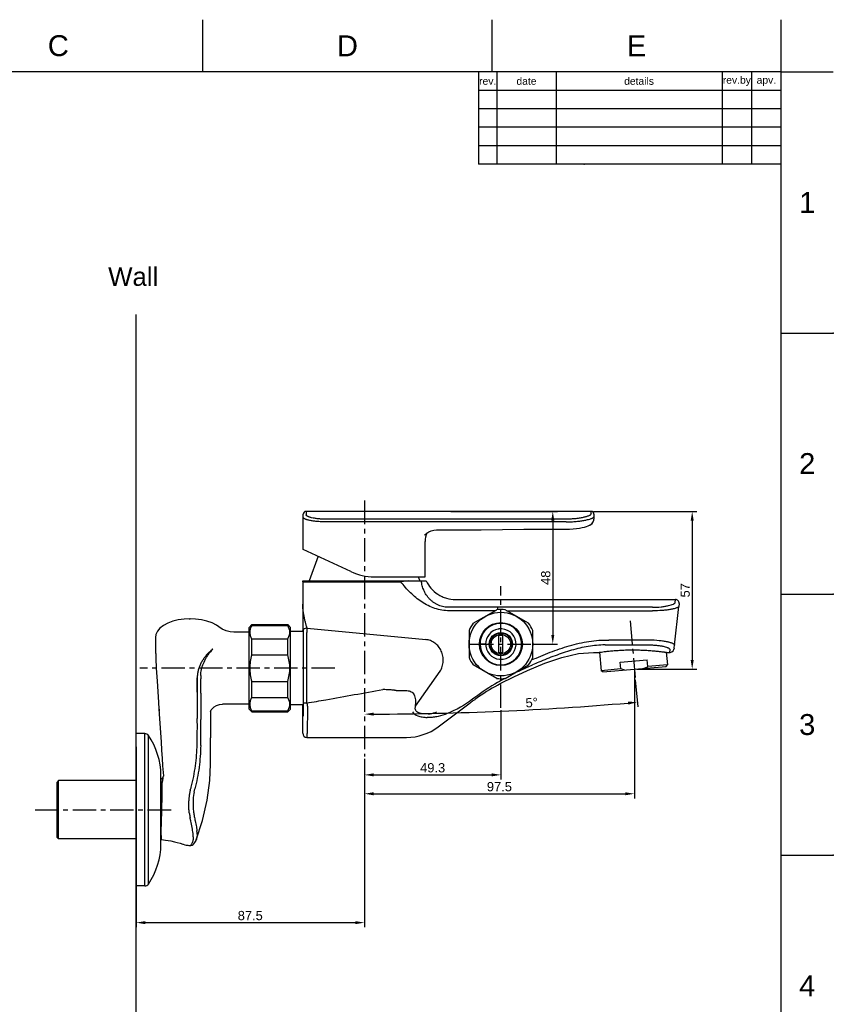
# Model space of a CAD drawing. Header units: millimetres. Extents: x 789 to 1209, y 393 to 987.
# Tile 29 of 29: x 989 to 1209, y 720 to 987. Entities that reach past the tile are written whole.
import ezdxf

# ---------------------------------------------------------------- set-up
doc = ezdxf.new("R2010")
doc.units = ezdxf.units.MM
doc.header["$LTSCALE"] = 0.1
doc.linetypes.add('CENTERX2', pattern=[101.6, 63.5, -12.7, 12.7, -12.7])
for name, color, linetype in [('02___PRT_ALL_AXES', 7, 'Continuous'), ('CENTER', 1, 'CENTERX2'), ('DIM', 3, 'Continuous'), ('FORM', 7, 'Continuous'), ('TEXT', 2, 'Continuous')]:
    doc.layers.add(name, color=color, linetype=linetype)
doc.styles.get("Standard").update_dxf_attribs({"font": 'arial_0.ttf'})
doc.dimstyles.new('ISO-25', dxfattribs={"dimtxt": 2.5, "dimasz": 2.5, "dimexe": 1.25, "dimexo": 0.625, "dimtad": 1, "dimtxsty": 'Standard', "dimcen": 2.5, "dimadec": 0, "dimazin": 0, "dimtfac": 1, "dimtmove": 0, "dimatfit": 3, "dimfxl": 1, "dimarcsym": 0})

# ---------------------------------------------------------------- blocks, each defined once
blk = doc.blocks.new('*D5')
at = {"layer": 'Defpoints', "color": 0, "transparency": 16777216}
for p in [(1020.22, 790.29), (1082.1, 786.97), (1082.1, 742.01)]:
    blk.add_point(p, dxfattribs=at)
at = {"layer": 'DIM', "color": 0, "lineweight": -2, "transparency": 16777216}
for p, q in [((1020.22, 789.66), (1020.22, 740.76)), ((1082.1, 786.34), (1082.1, 740.76)), ((1022.72, 742.01), (1079.6, 742.01))]:
    blk.add_line(p, q, dxfattribs=at)
at = {"layer": 'DIM', "color": 0, "transparency": 16777216}
for points in [[(1022.72, 742.42), (1022.72, 741.59), (1020.22, 742.01)], [(1079.6, 742.42), (1079.6, 741.59), (1082.1, 742.01)]]:
    blk.add_solid(points, dxfattribs=at)
at = {"layer": 'DIM', "color": 0, "transparency": 16777216, "insert": (1051.16, 743.91), "char_height": 2.5, "attachment_point": 5}
blk.add_mtext('87.5', dxfattribs=at)
blk = doc.blocks.new('*D6')
at = {"layer": 'Defpoints', "color": 0, "transparency": 16777216}
for p in [(1155.25, 810.65), (1082.1, 786.97), (1155.25, 776.91)]:
    blk.add_point(p, dxfattribs=at)
at = {"layer": 'DIM', "color": 0, "lineweight": -2, "transparency": 16777216}
for p, q in [((1155.25, 810.03), (1155.25, 775.66)), ((1082.1, 786.34), (1082.1, 775.66)), ((1084.6, 776.91), (1152.75, 776.91))]:
    blk.add_line(p, q, dxfattribs=at)
at = {"layer": 'DIM', "color": 0, "transparency": 16777216}
for points in [[(1084.6, 777.32), (1084.6, 776.49), (1082.1, 776.91)], [(1152.75, 777.32), (1152.75, 776.49), (1155.25, 776.91)]]:
    blk.add_solid(points, dxfattribs=at)
at = {"layer": 'DIM', "color": 0, "transparency": 16777216, "insert": (1118.67, 778.81), "char_height": 2.5, "attachment_point": 5}
blk.add_mtext('97.5', dxfattribs=at)
blk = doc.blocks.new('*D7')
at = {"layer": 'Defpoints', "color": 0, "transparency": 16777216}
for p in [(1119.07, 800.15), (1082.1, 786.97), (1119.07, 782.02)]:
    blk.add_point(p, dxfattribs=at)
at = {"layer": 'DIM', "color": 0, "lineweight": -2, "transparency": 16777216}
for p, q in [((1119.07, 799.53), (1119.07, 780.77)), ((1082.1, 786.34), (1082.1, 780.77)), ((1084.6, 782.02), (1116.57, 782.02))]:
    blk.add_line(p, q, dxfattribs=at)
at = {"layer": 'DIM', "color": 0, "transparency": 16777216}
for points in [[(1084.6, 782.44), (1084.6, 781.61), (1082.1, 782.02)], [(1116.57, 782.44), (1116.57, 781.61), (1119.07, 782.02)]]:
    blk.add_solid(points, dxfattribs=at)
at = {"layer": 'DIM', "color": 0, "transparency": 16777216, "insert": (1100.58, 783.93), "char_height": 2.5, "attachment_point": 5}
blk.add_mtext('49.3', dxfattribs=at)
blk = doc.blocks.new('*D8')
at = {"layer": 'Defpoints', "color": 0, "transparency": 16777216}
for p in [(1082.1, 856.28), (1154.1, 823.73), (1155.44, 808.41), (1106.77, 798.82), (1082.1, 786.97)]:
    blk.add_point(p, dxfattribs=at)
at = {"layer": 'DIM', "color": 0, "lineweight": -2, "transparency": 16777216}
blk.add_line((1155.5, 807.79), (1156.14, 800.45), dxfattribs=at)
blk.add_arc((1082.1, 1646.76), 848.29, 270.16886, 274.83114, dxfattribs=at)
at = {"layer": 'DIM', "color": 0, "transparency": 16777216}
for points in [[(1153.5, 801.89), (1153.58, 801.06), (1156.03, 801.69)], [(1084.6, 798.05), (1084.6, 798.89), (1082.1, 798.47)]]:
    blk.add_solid(points, dxfattribs=at)
at = {"layer": 'DIM', "color": 0, "transparency": 16777216, "insert": (1127.42, 801.58), "char_height": 2.5, "attachment_point": 5, "rotation": 3.0699}
blk.add_mtext('5°', dxfattribs=at)
blk = doc.blocks.new('*D9')
at = {"layer": 'Defpoints', "color": 0, "transparency": 16777216}
for p in [(1104.9, 853.36), (1127.24, 817.44), (1133.13, 817.44)]:
    blk.add_point(p, dxfattribs=at)
at = {"layer": 'DIM', "color": 0, "lineweight": -2, "transparency": 16777216}
for p, q in [((1105.52, 853.36), (1134.38, 853.36)), ((1133.13, 850.86), (1133.13, 819.94)), ((1127.86, 817.44), (1134.38, 817.44))]:
    blk.add_line(p, q, dxfattribs=at)
at = {"layer": 'DIM', "color": 0, "transparency": 16777216}
for points in [[(1132.72, 850.86), (1133.55, 850.86), (1133.13, 853.36)], [(1132.72, 819.94), (1133.55, 819.94), (1133.13, 817.44)]]:
    blk.add_solid(points, dxfattribs=at)
at = {"layer": 'DIM', "color": 0, "transparency": 16777216, "insert": (1131.23, 835.4), "char_height": 2.5, "attachment_point": 5, "rotation": 90}
blk.add_mtext('48', dxfattribs=at)
blk = doc.blocks.new('*D10')
at = {"layer": 'Defpoints', "color": 0, "transparency": 16777216}
for p in [(1143.52, 853.36), (1155.25, 810.65), (1170.91, 810.65)]:
    blk.add_point(p, dxfattribs=at)
at = {"layer": 'DIM', "color": 0, "lineweight": -2, "transparency": 16777216}
for p, q in [((1144.15, 853.36), (1172.16, 853.36)), ((1170.91, 850.86), (1170.91, 813.15)), ((1155.87, 810.65), (1172.16, 810.65))]:
    blk.add_line(p, q, dxfattribs=at)
at = {"layer": 'DIM', "color": 0, "transparency": 16777216}
for points in [[(1170.49, 850.86), (1171.32, 850.86), (1170.91, 853.36)], [(1170.49, 813.15), (1171.32, 813.15), (1170.91, 810.65)]]:
    blk.add_solid(points, dxfattribs=at)
at = {"layer": 'DIM', "color": 0, "transparency": 16777216, "insert": (1169.01, 832.01), "char_height": 2.5, "attachment_point": 5, "rotation": 90}
blk.add_mtext('57', dxfattribs=at)
blk = doc.blocks.new('*D14')
at = {"layer": 'Defpoints', "color": 0, "transparency": 16777216}
for p in [(940.97, 754.88), (923.11, 487.63), (1008.92, 487.63)]:
    blk.add_point(p, dxfattribs=at)
at = {"layer": 'DIM', "color": 0, "lineweight": -2, "transparency": 16777216}
for p, q in [((940.34, 754.88), (921.86, 754.88)), ((923.11, 752.38), (923.11, 490.13)), ((1008.29, 487.63), (921.86, 487.63))]:
    blk.add_line(p, q, dxfattribs=at)
at = {"layer": 'DIM', "color": 0, "transparency": 16777216}
for points in [[(922.69, 752.38), (923.53, 752.38), (923.11, 754.88)], [(922.69, 490.13), (923.53, 490.13), (923.11, 487.63)]]:
    blk.add_solid(points, dxfattribs=at)
at = {"layer": 'DIM', "color": 0, "transparency": 16777216, "insert": (921.21, 621.26), "char_height": 2.5, "attachment_point": 5, "rotation": 90}
blk.add_mtext('1200', dxfattribs=at)

msp = doc.modelspace()

# ---------------------------------------------------------------- linework, layer by layer
for p, q in [((1038.321, 972.384), (1038.321, 986.526)), ((1116.665, 972.384), (1116.665, 986.526)), ((1195.008, 972.384), (1195.008, 986.526)), ((1195.008, 972.384), (803.291, 972.384)), ((1195.008, 406.728), (1195.008, 972.384)), ((1195.008, 972.384), (1209.15, 972.384)), ((1020.221, 515.175), (1020.221, 906.651)), ((1195.008, 901.677), (1209.15, 901.677)), ((1066.271, 853.362), (1066.271, 852.438)), ((1143.521, 853.362), (1066.271, 853.362)), ((1143.521, 852.685), (1143.521, 853.362)), ((1065.521, 843.089), (1065.521, 852.612)), ((1136.771, 851.264), (1071.521, 851.264)), ((1144.271, 852.612), (1144.271, 851.296)), ((1136.771, 850.539), (1071.521, 850.539)), ((1099.575, 847.836), (1100.205, 848.086)), ((1100.205, 848.086), (1100.899, 848.251)), ((1100.899, 848.251), (1101.646, 848.336)), ((1101.646, 848.336), (1102.255, 848.354)), ((1102.255, 848.354), (1113.732, 848.415)), ((1113.715, 848.414), (1125.325, 848.524)), ((1125.325, 848.524), (1136.771, 848.58)), ((1136.771, 848.58), (1137.681, 848.596)), ((1098.397, 846.905), (1098.402, 846.91)), ((1098.512, 845.214), (1098.521, 845.227)), ((1098.521, 835.662), (1098.521, 845.227)), ((1099.027, 847.507), (1099.575, 847.836)), ((1078.434, 837.067), (1065.521, 843.089)), ((1098.484, 845.176), (1098.512, 845.214)), ((1069.561, 841.205), (1067.096, 834.537)), ((1084.774, 835.662), (1098.521, 835.662)), ((1096.681, 835.662), (1097.096, 834.537)), ((1065.371, 834.312), (1065.394, 834.537)), ((1065.371, 834.312), (1065.371, 820.812)), ((1065.371, 834.312), (1091.921, 834.312)), ((1065.394, 834.537), (1098.845, 834.537)), ((1106.778, 829.512), (1166.387, 829.512)), ((1166.304, 828.714), (1166.387, 829.512)), ((1195.008, 830.97), (1209.15, 830.97)), ((1160.135, 827.406), (1105.085, 827.407)), ((1111.577, 823.071), (1117.941, 826.745)), ((1118.197, 827.407), (1118.197, 826.771)), ((1126.566, 823.071), (1120.202, 826.745)), ((1166.141, 817.187), (1167.246, 827.652)), ((1120.688, 826.465), (1160.135, 826.465)), ((1065.761, 821.528), (1065.596, 821.352)), ((1065.703, 821.496), (1065.596, 821.44)), ((1065.596, 800.42), (1065.596, 821.438)), ((1065.79, 821.553), (1065.703, 821.496)), ((1066.605, 821.796), (1098.699, 818.675)), ((1065.596, 820.812), (1062.071, 820.812)), ((1066.506, 801.465), (1066.506, 820.074)), ((1110.446, 821.113), (1110.446, 813.765)), ((1118.509, 814.882), (1118.509, 819.995)), ((1119.634, 814.882), (1119.634, 819.995)), ((1127.696, 813.765), (1127.696, 821.113)), ((1114.946, 817.439), (1113.446, 817.439)), ((1159.297, 818.524), (1148.326, 818.523)), ((1148.326, 817.218), (1159.297, 817.218)), ((1164.83, 815.995), (1164.742, 815.187)), ((1166.064, 816.392), (1166.141, 817.187)), ((1144.149, 815.185), (1145.627, 815.191)), ((1145.812, 815.219), (1146.248, 810.24)), ((1163.882, 815.215), (1164.18, 811.809)), ((1164.072, 815.187), (1164.742, 815.187)), ((1117.941, 808.132), (1111.577, 811.806)), ((1120.202, 808.132), (1126.566, 811.806)), ((1151.546, 810.703), (1146.248, 810.24)), ((1146.654, 809.899), (1163.839, 811.403)), ((1151.383, 812.571), (1158.718, 813.213)), ((1151.546, 810.703), (1151.383, 812.571)), ((1158.881, 811.345), (1158.718, 813.213)), ((1164.18, 811.809), (1158.881, 811.345)), ((1163.839, 811.403), (1164.18, 811.809)), ((1095.963, 800.635), (1102.597, 810.103)), ((1146.654, 809.899), (1146.248, 810.24)), ((1090.732, 804.842), (1093.615, 804.84)), ((1112.056, 802.985), (1111.391, 802.492)), ((1065.596, 801.012), (1062.071, 801.012)), ((1065.371, 793.291), (1065.371, 801.012)), ((1066.506, 801.465), (1065.596, 801.465)), ((1065.596, 797.961), (1065.596, 800.418)), ((1102.117, 795.043), (1110.79, 801.519)), ((1111.221, 802.355), (1111.391, 802.492)), ((1111.636, 802.141), (1111.486, 802.032)), ((1020.221, 751.965), (1020.221, 793.215)), ((1022.634, 793.215), (1020.221, 793.215)), ((1022.634, 751.965), (1022.634, 793.215)), ((1023.567, 752.461), (1023.567, 792.72)), ((1066.496, 792.166), (1093.456, 792.166)), ((999.221, 780.465), (998.846, 780.09)), ((998.846, 765.091), (998.846, 780.09)), ((999.221, 764.715), (999.221, 780.465)), ((1020.221, 780.465), (999.221, 780.465)), ((999.221, 764.715), (998.846, 765.09)), ((1020.221, 764.715), (999.221, 764.715)), ((1195.008, 760.263), (1209.15, 760.263)), ((1022.634, 751.965), (1020.221, 751.965))]:
    msp.add_line(p, q)
at = {"color": 7, "linetype": 'Continuous'}
for p, q in [((1031.657, 823.997), (1030.166, 823.636)), ((1031.659, 823.997), (1030.167, 823.636)), ((1033.212, 824.216), (1031.657, 823.997)), ((1034.617, 824.291), (1033.209, 824.216)), ((1034.615, 824.291), (1034.921, 824.291)), ((1030.167, 823.636), (1028.802, 823.138)), ((1043.575, 821.479), (1042.67, 822.092)), ((1050.821, 821.975), (1051.571, 822.725)), ((1050.821, 799.85), (1050.821, 821.975)), ((1051.571, 822.456), (1051.571, 822.725)), ((1051.571, 822.456), (1061.321, 822.456)), ((1061.321, 822.456), (1061.321, 822.725)), ((1062.071, 821.975), (1061.321, 822.725)), ((1062.071, 799.85), (1062.071, 821.975)), ((1025.603, 820.081), (1025.473, 819.236)), ((1025.473, 819.235), (1025.473, 819.224)), ((1025.473, 819.221), (1025.473, 819.224)), ((1025.473, 819.224), (1025.473, 819.083)), ((1025.473, 819.221), (1025.501, 816.329)), ((1026.004, 820.959), (1025.603, 820.08)), ((1050.821, 820.668), (1046.673, 820.668)), ((1051.571, 814.514), (1051.571, 818.854)), ((1051.571, 818.854), (1061.321, 818.854)), ((1061.321, 814.514), (1061.321, 818.854)), ((1025.501, 816.329), (1025.56, 813.498)), ((1025.56, 813.499), (1025.682, 810.915)), ((1051.571, 814.514), (1061.321, 814.514)), ((1036.789, 808.282), (1036.784, 804.379)), ((1037.743, 804.111), (1037.745, 807.996)), ((1051.571, 802.97), (1051.571, 807.31)), ((1051.571, 807.31), (1061.321, 807.31)), ((1061.321, 802.97), (1061.321, 807.31)), ((1051.571, 802.97), (1061.321, 802.97)), ((1026.323, 801.301), (1026.446, 799.385)), ((1050.821, 801.156), (1043.614, 801.156)), ((1026.5, 798.456), (1026.979, 790.968)), ((1036.811, 797.299), (1036.811, 797.326)), ((1040.391, 799.285), (1040.391, 799.22)), ((1040.391, 799.205), (1040.391, 799.21)), ((1040.391, 799.196), (1040.391, 799.205)), ((1040.394, 799.219), (1040.443, 799.352)), ((1050.821, 799.85), (1051.571, 799.1)), ((1051.571, 799.1), (1051.571, 799.368)), ((1051.571, 799.368), (1061.321, 799.368)), ((1062.071, 799.85), (1061.321, 799.1)), ((1061.321, 799.1), (1061.321, 799.368)), ((1037.774, 797.053), (1037.774, 797.031)), ((1022.634, 754.729), (1022.634, 793.215)), ((1023.567, 755.158), (1023.567, 792.72)), ((1027.259, 786.454), (1027.406, 784.561)), ((1027.377, 784.925), (1027.412, 784.481)), ((1027.412, 784.479), (1027.645, 781.807)), ((1040.164, 780.52), (1040.381, 784.911)), ((1040.381, 784.911), (1040.381, 784.931)), ((1026.969, 763.286), (1026.969, 781.911)), ((1026.969, 780.791), (1026.969, 781.911)), ((1026.969, 781.895), (1026.969, 781.81)), ((1027.474, 781.388), (1027.475, 781.389)), ((1027.674, 781.923), (1027.673, 781.914)), ((1026.971, 780.858), (1026.971, 764.715)), ((1039.458, 775.209), (1040.164, 780.521)), ((1038.21, 769.649), (1039.458, 775.21)), ((1036.536, 764.445), (1038.21, 769.649)), ((1026.969, 763.282), (1026.969, 763.443)), ((1026.969, 763.286), (1026.969, 763.37)), ((1026.969, 763.27), (1026.969, 763.359)), ((1026.971, 764.715), (1026.971, 764.525)), ((1027.084, 764.514), (1027.084, 764.514)), ((1027.084, 764.514), (1028.21, 764.356)), ((1030.602, 763.927), (1030.73, 763.905)), ((1030.602, 763.927), (1030.602, 763.927)), ((1030.602, 763.927), (1031.352, 763.755)), ((1031.352, 763.755), (1032.2, 763.513)), ((1032.2, 763.513), (1032.894, 763.277)), ((1032.894, 763.277), (1032.894, 763.277)), ((1034.552, 762.937), (1034.553, 762.937)), ((1034.552, 762.937), (1034.84, 762.918)), ((1034.84, 762.918), (1034.846, 762.918)), ((1034.846, 762.918), (1035.046, 762.923)), ((1034.846, 762.918), (1035.035, 762.922)), ((1034.846, 762.918), (1034.846, 762.918)), ((1035.046, 762.923), (1035.389, 763.009)), ((1035.857, 763.321), (1035.864, 763.328)), ((1035.864, 763.328), (1036.168, 763.698)), ((1036.168, 763.698), (1036.45, 764.222)), ((1036.45, 764.222), (1036.501, 764.351)), ((1036.462, 764.25), (1036.512, 764.377)), ((1036.514, 764.386), (1036.51, 764.376)), ((1036.536, 764.445), (1036.536, 764.444)), ((1036.555, 764.504), (1036.553, 764.496)), ((1022.634, 751.965), (1022.634, 754.729)), ((1023.567, 752.461), (1023.567, 755.158))]:
    msp.add_line(p, q, dxfattribs=at)
at = {"color": 40, "linetype": 'Continuous'}
for q in [(1036.788, 808.281), (1036.784, 804.379)]:
    msp.add_line((1036.784, 804.379), q, dxfattribs=at)
for points in [[(1136.771, 848.58), (1137.693, 848.597), (1138.676, 848.654), (1139.586, 848.744), (1140.407, 848.86), (1141.133, 848.994), (1141.76, 849.141), (1142.294, 849.297), (1142.746, 849.461), (1143.136, 849.642), (1143.488, 849.859), (1143.815, 850.151), (1144.091, 850.549), (1144.248, 851.026), (1144.271, 851.296)], [(1137.681, 848.596), (1138.664, 848.653), (1139.572, 848.742), (1140.394, 848.858), (1141.119, 848.992), (1141.747, 849.138), (1142.282, 849.293), (1142.735, 849.457), (1143.126, 849.636), (1143.478, 849.852), (1143.806, 850.14), (1144.083, 850.535), (1144.245, 851.009), (1144.271, 851.296)], [(1098.398, 846.905), (1098.575, 847.11), (1099.029, 847.508), (1099.58, 847.838), (1100.214, 848.088), (1100.91, 848.253), (1101.66, 848.337), (1102.255, 848.354)], [(1164.743, 815.182), (1164.962, 815.2), (1165.377, 815.34), (1165.724, 815.606), (1165.969, 815.968), (1166.085, 816.389)], [(1126.285, 810.296), (1130.935, 812.256), (1135.627, 813.85), (1140.138, 814.848), (1144.149, 815.185)], [(1118.197, 806.347), (1119.081, 806.837), (1122.592, 808.616), (1126.285, 810.296)]]:
    msp.add_lwpolyline(points)
at = {"color": 7, "linetype": 'Continuous'}
for points in [[(1042.667, 822.088), (1041.991, 822.571), (1040.801, 823.192), (1039.427, 823.68), (1037.926, 824.028), (1036.359, 824.231), (1034.921, 824.291)], [(1027.628, 822.512), (1026.688, 821.781), (1026.004, 820.959)], [(1028.803, 823.138), (1027.628, 822.512), (1026.688, 821.78)], [(1046.676, 820.668), (1045.737, 820.739), (1044.641, 821.005), (1043.575, 821.479)], [(1025.676, 810.922), (1025.919, 807.376), (1026.195, 803.199), (1026.5, 798.456)], [(1040.443, 799.352), (1040.602, 799.643), (1040.909, 800.032), (1041.387, 800.449), (1042.033, 800.82), (1042.824, 801.074), (1043.622, 801.156)], [(1026.979, 790.968), (1027.116, 788.698), (1027.259, 786.454)], [(1027.478, 781.387), (1027.464, 781.361), (1027.344, 781.182), (1027.138, 780.975), (1026.971, 780.858)], [(1027.673, 781.914), (1027.639, 781.785), (1027.53, 781.503), (1027.474, 781.388)], [(1026.971, 764.525), (1026.985, 764.524), (1027.064, 764.516), (1027.084, 764.514)], [(1027.084, 764.514), (1028.209, 764.356), (1029.607, 764.12), (1030.602, 763.927)], [(1032.893, 763.277), (1032.985, 763.244), (1033.424, 763.113), (1033.832, 763.024), (1034.232, 762.966), (1034.552, 762.937)], [(1035.035, 762.922), (1035.382, 763.006), (1035.687, 763.176), (1035.857, 763.321)], [(1035.389, 763.009), (1035.69, 763.178), (1035.857, 763.321)], [(1035.864, 763.328), (1036.176, 763.711), (1036.462, 764.25)]]:
    msp.add_lwpolyline(points, dxfattribs=at)
for radius in [8.625, 5.812, 3.15, 3, 2.625]:
    msp.add_circle((1119.071, 817.439), radius)
for centre, radius, start, end in [((1066.271, 852.612), 0.75, 90, 180), ((1143.521, 852.612), 0.75, 0, 90), ((1103.771, 845.227), 5.249, 153.75486, 180.00114), ((1084.774, 850.662), 15, 245, 270), ((1066.496, 834.312), 1.125, 168.46304, 180), ((1041.745, 834.304), 50.161, 0.00937, 0.26638), ((1166.387, 828.537), 0.975, 353.98199, 89.99716), ((1119.071, 817.439), 9.375, 82.97664, 97.02343), ((1167.136, 827.663), 0.138, 349.16891, 353.95135), ((1066.496, 820.677), 1.125, 84.44534, 143.1301), ((1119.071, 817.439), 9.375, 142.97659, 157.02149), ((1119.071, 817.439), 5.625, 180.00412, 131.85631), ((1119.071, 817.439), 5.625, 131.85541, 148.60443), ((1119.071, 817.439), 4.125, 100.58878, 179.99946), ((1119.071, 817.443), 4.121, 97.56897, 100.58702), ((1119.071, 817.439), 4.125, 279.07561, 97.57312), ((1119.071, 817.439), 9.375, 22.9786, 36.99836), ((1066.454, 820.687), 1.083, 167.45287, 173.332), ((1119.071, 817.439), 5.625, 148.60467, 179.99998), ((1119.071, 817.437), 2.439, 76.63124, 103.36095), ((1119.071, 817.439), 2.325, 75.9992, 104.0008), ((1119.079, 817.439), 4.132, 179.99614, 188.25376), ((1119.071, 817.439), 4.125, 188.26194, 276.06061), ((1166.042, 817.199), 0.128, 353.97938, 359.99589), ((1119.071, 817.439), 9.375, 202.97855, 217.02181), ((1119.071, 817.439), 2.438, 256.6338, 283.33733), ((1119.071, 817.439), 2.325, 255.9992, 284.0008), ((1119.071, 817.438), 2.436, 256.64026, 283.36463), ((1119.072, 817.435), 4.121, 276.05636, 279.0744), ((1119.071, 817.439), 9.375, 322.97659, 337.01935), ((1237.253, 557.164), 277.217, 112.90913, 113.28791), ((1119.071, 817.439), 9.375, 262.97659, 277.02206), ((1155.492, 744.24), 73.065, 118.99816, 120.69228), ((1152.779, 749.207), 67.406, 115.81576, 117.32274), ((1154.829, 745.341), 71.78, 120.68564, 126.57655), ((1152.019, 746.284), 68.926, 119.38412, 125.17842), ((1151.864, 746.507), 68.655, 125.17957, 125.86984), ((1151.745, 746.67), 68.453, 126.02459, 126.74887), ((1093.456, 806.641), 14.475, 270.28216, 306.74865), ((1022.634, 792.09), 1.125, 34.01712, 90), ((1007.078, 781.59), 19.894, 0.9224, 34.01712), ((1066.496, 793.291), 1.125, 180.00584, 270.00066), ((1093.456, 806.641), 14.476, 269.99999, 270.28217), ((1007.078, 763.59), 19.894, 325.98288, 359.0776), ((1022.634, 753.09), 1.125, 270, 325.98288)]:
    msp.add_arc(centre, radius, start, end)
for centre, radius, start, end in [((1040.475, 819.382), 3.484, 50.9992, 51.37079), ((1271.28, 820.197), 245.809, 180.25957, 180.88743), ((1370.736, 821.613), 345.276, 180.8668, 181.01255), ((1172.655, 817.934), 147.16, 180.943, 181.64047), ((1038.608, 813.234), 2.467, 49.98179, 54.10507), ((1746.131, 803.501), 709.347, 179.929032, 180.498769), ((1822.637, 803.855), 784.892, 179.981409, 180.496492), ((1030.566, 798.716), 4.075, 183.66385, 184.76614), ((802.289, 795.238), 234.531, 358.78781, 0.50362), ((1035.39, 799.147), 5.001, 1.54921, 1.97167), ((1035.586, 799.152), 4.806, 0.81049, 1.55277), ((2275.717, 799.699), 1235.327, 180.022224, 180.353584), ((788.919, 794.851), 248.864, 358.88199, 0.502), ((1022.634, 792.09), 1.125, 34.01712, 90), ((707.473, 790.021), 332.947, 359.12407, 0.35358), ((1031.311, 791.238), 4.34, 183.61341, 184.14942), ((902.578, 823.994), 140.123, 340.81482, 341.14692), ((1039.511, 776.595), 4.786, 163.60447, 167.06704), ((985.964, 790.677), 51.716, 345.16838, 346.05478), ((1052.713, 773.887), 18.188, 187.34228, 190.7882), ((1054.589, 774.16), 18.921, 184.72106, 186.86697), ((1026.932, 763.877), 1.731, 87.40139, 88.70041), ((1029.543, 764.96), 2.517, 185.64433, 186.27502), ((1033.753, 765.402), 2.943, 339.83267, 341.02814), ((1033.612, 765.451), 3.092, 341.02655, 342.01044), ((1022.634, 753.09), 1.125, 270, 325.98288)]:
    msp.add_arc(centre, radius, start, end, dxfattribs=at)
for points, knots in [([(1071.521, 850.539), (1071.128, 850.539), (1070.356, 850.557), (1069.237, 850.635), (1068.21, 850.757), (1067.431, 850.892), (1066.884, 851.017), (1066.537, 851.111), (1066.237, 851.208), (1065.988, 851.305), (1065.788, 851.404), (1065.622, 851.512), (1065.521, 851.626), (1065.521, 851.7)], [0, 0, 0, 0, 0.1891617, 0.3710183, 0.5386608, 0.686089, 0.7506521, 0.8084155, 0.8589429, 0.9019243, 0.9371776, 0.9647901, 1, 1, 1, 1]), ([(1071.521, 851.264), (1071.174, 851.264), (1070.493, 851.282), (1069.509, 851.362), (1068.607, 851.487), (1067.927, 851.625), (1067.451, 851.752), (1067.149, 851.846), (1066.889, 851.944), (1066.673, 852.042), (1066.501, 852.141), (1066.353, 852.254), (1066.271, 852.367), (1066.271, 852.438)], [0, 0, 0, 0, 0.1886731, 0.3697851, 0.5363991, 0.6826347, 0.7466524, 0.8039979, 0.8543134, 0.8973523, 0.9330054, 0.9614559, 1, 1, 1, 1]), ([(1143.521, 852.685), (1143.521, 852.602), (1143.409, 852.473), (1143.224, 852.346), (1143.002, 852.229), (1142.724, 852.112), (1142.389, 851.994), (1142.001, 851.877), (1141.388, 851.721), (1140.513, 851.548), (1139.356, 851.389), (1138.092, 851.287), (1137.217, 851.264), (1136.771, 851.264)], [0, 0, 0, 0, 0.0351306, 0.0627986, 0.0980679, 0.1409915, 0.1913911, 0.2489818, 0.3133574, 0.4604812, 0.6280684, 0.8102191, 1, 1, 1, 1]), ([(1136.771, 850.539), (1137.235, 850.539), (1138.146, 850.56), (1139.47, 850.648), (1140.699, 850.788), (1141.79, 850.967), (1142.709, 851.17), (1143.351, 851.36), (1143.754, 851.519), (1143.974, 851.627), (1144.135, 851.73), (1144.215, 851.809), (1144.24, 851.848)], [0, 0, 0, 0, 0.1810701, 0.355896, 0.5186548, 0.6641246, 0.7878886, 0.8863729, 0.9253179, 0.9571354, 0.9818725, 1, 1, 1, 1]), ([(1144.24, 851.848), (1144.245, 851.856), (1144.262, 851.885), (1144.271, 851.919), (1144.271, 851.943)], [0, 0, 0, 0, 0.2768075, 1, 1, 1, 1]), ([(1094.049, 834.537), (1093.875, 834.521), (1093.16, 834.453), (1092.446, 834.381), (1091.905, 834.33)], [0, 0, 0, 0, 0.2437286, 1, 1, 1, 1]), ([(1105.085, 826.465), (1103.767, 826.497), (1101.779, 826.824), (1099.324, 827.815), (1097.027, 829.135), (1094.985, 830.847), (1093.197, 832.794), (1092.339, 833.8), (1091.921, 834.312)], [0, 0, 0, 0, 0.2495445, 0.3746353, 0.4997462, 0.7496944, 0.8748513, 1, 1, 1, 1]), ([(1105.085, 827.406), (1104.833, 827.401), (1104.33, 827.418), (1103.585, 827.527), (1102.859, 827.72), (1102.152, 827.962), (1101.592, 828.235), (1101.164, 828.484), (1100.753, 828.75), (1100.278, 829.13), (1099.751, 829.626), (1099.282, 830.175), (1098.857, 830.755), (1098.48, 831.36), (1098.185, 831.989), (1097.952, 832.622), (1097.705, 833.464), (1097.577, 834.107), (1097.511, 834.537)], [0, 0, 0, 0, 0.065983, 0.1318936, 0.1974165, 0.2630148, 0.3280967, 0.3605548, 0.3929601, 0.4566412, 0.5201067, 0.5827783, 0.6459213, 0.7089632, 0.7695612, 0.8282348, 0.885853, 1, 1, 1, 1]), ([(1098.845, 834.537), (1099.182, 833.824), (1100.076, 832.445), (1101.644, 831.086), (1103.123, 830.275), (1104.696, 829.694), (1105.953, 829.512), (1106.778, 829.512)], [0, 0, 0, 0, 0.2392992, 0.4921523, 0.6210077, 0.7495946, 1, 1, 1, 1]), ([(1066.575, 821.814), (1066.548, 821.841), (1066.502, 821.936), (1066.437, 822.111), (1066.363, 822.357), (1066.28, 822.662), (1066.189, 823.019), (1066.056, 823.569), (1065.883, 824.32), (1065.684, 825.27), (1065.51, 826.264), (1065.399, 827.272), (1065.371, 827.948), (1065.371, 828.28)], [0, 0, 0, 0, 0.0174984, 0.0463462, 0.0855944, 0.1339384, 0.1900079, 0.2524317, 0.3909855, 0.5399654, 0.693086, 0.8489267, 1, 1, 1, 1]), ([(1160.135, 827.406), (1160.921, 827.406), (1162.065, 827.467), (1163.509, 827.662), (1164.426, 827.84), (1165.181, 828.044), (1165.693, 828.231), (1166.001, 828.39), (1166.183, 828.513), (1166.294, 828.632), (1166.304, 828.714)], [0, 0, 0, 0, 0.3663504, 0.5321672, 0.6787421, 0.8011177, 0.895998, 0.9325753, 0.9617368, 1, 1, 1, 1]), ([(1167.272, 827.637), (1167.265, 827.6), (1167.213, 827.52), (1167.085, 827.422), (1166.896, 827.319), (1166.531, 827.169), (1165.932, 826.995), (1165.057, 826.811), (1164, 826.654), (1162.341, 826.492), (1161.033, 826.451), (1160.135, 826.464)], [0, 0, 0, 0, 0.0153233, 0.0369084, 0.0659116, 0.1025038, 0.1976796, 0.3201881, 0.4670891, 0.6333594, 1, 1, 1, 1]), ([(1065.397, 820.922), (1065.423, 821.038), (1065.484, 821.188), (1065.572, 821.32), (1065.596, 821.352)], [0, 0, 0, 0, 0.7460012, 1, 1, 1, 1]), ([(1066.506, 820.074), (1066.514, 820.209), (1066.543, 820.675), (1066.571, 821.14), (1066.59, 821.472)], [0, 0, 0, 0, 0.2887485, 1, 1, 1, 1]), ([(1066.605, 821.796), (1066.603, 821.797), (1066.591, 821.799), (1066.582, 821.807), (1066.575, 821.814)], [0, 0, 0, 0, 0.2117952, 1, 1, 1, 1]), ([(1066.59, 821.472), (1066.592, 821.517), (1066.596, 821.582), (1066.6, 821.661), (1066.602, 821.707), (1066.603, 821.743), (1066.606, 821.771), (1066.604, 821.786), (1066.606, 821.795), (1066.605, 821.796)], [0, 0, 0, 0, 0.4229638, 0.5927379, 0.7342785, 0.8471127, 0.9299976, 0.9814491, 1, 1, 1, 1]), ([(1102.597, 810.104), (1102.851, 810.496), (1103.254, 811.359), (1103.515, 812.766), (1103.417, 814.204), (1102.979, 815.577), (1102.222, 816.788), (1101.212, 817.759), (1100.015, 818.421), (1099.137, 818.632), (1098.699, 818.675)], [0, 0, 0, 0, 0.125596, 0.2527118, 0.3807644, 0.5091368, 0.6363833, 0.7606984, 0.8818379, 1, 1, 1, 1]), ([(1127.383, 813.138), (1129.05, 813.854), (1131.564, 814.912), (1134.982, 816.167), (1137.594, 817.001), (1140.245, 817.692), (1142.923, 818.201), (1145.172, 818.453), (1146.974, 818.521), (1147.875, 818.523), (1148.326, 818.523)], [0, 0, 0, 0, 0.2497716, 0.3751808, 0.5010305, 0.6270108, 0.7519063, 0.8759337, 0.937922, 1, 1, 1, 1]), ([(1147.289, 817.211), (1146.53, 817.199), (1145.009, 817.124), (1142.735, 816.82), (1140.464, 816.369), (1137.439, 815.582), (1133.712, 814.319), (1130.795, 813.128), (1129.341, 812.515)], [0, 0, 0, 0, 0.1219429, 0.2444278, 0.3683169, 0.4938343, 0.7463513, 1, 1, 1, 1]), ([(1147.289, 817.21), (1147.374, 817.212), (1147.72, 817.216), (1148.066, 817.217), (1148.326, 817.217)], [0, 0, 0, 0, 0.2469261, 1, 1, 1, 1]), ([(1166.17, 817.199), (1166.17, 817.276), (1166.051, 817.394), (1165.866, 817.505), (1165.638, 817.61), (1165.354, 817.715), (1164.864, 817.866), (1164.12, 818.041), (1163.092, 818.22), (1161.466, 818.424), (1160.181, 818.505), (1159.297, 818.523)], [0, 0, 0, 0, 0.0325437, 0.0594047, 0.0941894, 0.1369135, 0.187377, 0.3100569, 0.4583877, 0.6271177, 1, 1, 1, 1]), ([(1159.297, 817.218), (1159.668, 817.218), (1160.396, 817.197), (1161.448, 817.11), (1162.409, 816.979), (1163.24, 816.813), (1163.834, 816.647), (1164.218, 816.501), (1164.438, 816.4), (1164.611, 816.297), (1164.757, 816.184), (1164.835, 816.064), (1164.827, 815.995)], [0, 0, 0, 0, 0.1915541, 0.3750847, 0.5437732, 0.6912707, 0.8119029, 0.8611036, 0.9027641, 0.9369569, 0.9639883, 1, 1, 1, 1]), ([(1145.627, 815.187), (1145.627, 815.188), (1145.634, 815.187), (1145.64, 815.191), (1145.657, 815.192), (1145.678, 815.197), (1145.705, 815.201), (1145.754, 815.21), (1145.794, 815.216), (1145.822, 815.22)], [0, 0, 0, 0, 0.0157673, 0.0629775, 0.1415098, 0.2512468, 0.3920739, 0.5638802, 1, 1, 1, 1]), ([(1145.822, 815.22), (1145.986, 815.246), (1146.411, 815.303), (1147.181, 815.405), (1148.208, 815.523), (1149.458, 815.644), (1150.889, 815.753), (1152.455, 815.835), (1154.1, 815.878), (1155.77, 815.874), (1157.407, 815.825), (1158.957, 815.739), (1160.171, 815.644), (1161.061, 815.559), (1161.656, 815.497), (1162.193, 815.436), (1162.67, 815.378), (1163.082, 815.325), (1163.382, 815.285), (1163.587, 815.257), (1163.713, 815.239), (1163.82, 815.224), (1163.908, 815.211), (1163.969, 815.202), (1164.009, 815.197), (1164.031, 815.193), (1164.048, 815.191), (1164.061, 815.188), (1164.067, 815.189), (1164.072, 815.186), (1164.072, 815.187)], [0, 0, 0, 0, 0.0272385, 0.0701287, 0.1272082, 0.1965537, 0.2758375, 0.3623901, 0.4532865, 0.545462, 0.6358573, 0.7215362, 0.7997553, 0.8352697, 0.8679882, 0.8976313, 0.9239354, 0.9466572, 0.9655793, 0.973553, 0.9805091, 0.9864295, 0.9912958, 0.9950935, 0.9965892, 0.9978148, 0.9987697, 0.9994527, 0.9998631, 1, 1, 1, 1]), ([(1123.425, 809.886), (1123.772, 810.053), (1125.17, 810.716), (1126.587, 811.337), (1127.655, 811.796)], [0, 0, 0, 0, 0.2487374, 1, 1, 1, 1]), ([(1066.506, 801.465), (1068.227, 801.772), (1075.073, 802.991), (1081.919, 804.209), (1087.044, 805.118)], [0, 0, 0, 0, 0.2514681, 1, 1, 1, 1]), ([(1090.732, 804.842), (1090.665, 804.863), (1090.494, 804.897), (1090.19, 804.94), (1089.799, 804.98), (1089.149, 805.034), (1088.223, 805.082), (1087.452, 805.107), (1087.044, 805.118)], [0, 0, 0, 0, 0.0571085, 0.1412173, 0.2486971, 0.3750864, 0.6694335, 1, 1, 1, 1]), ([(1093.615, 804.841), (1093.826, 804.84), (1094.231, 804.799), (1094.789, 804.582), (1095.246, 804.212), (1095.589, 803.699), (1095.814, 803.052), (1095.926, 802.278), (1095.931, 801.381), (1095.868, 800.746), (1095.822, 800.411)], [0, 0, 0, 0, 0.1103642, 0.2111934, 0.3097317, 0.4138526, 0.5308059, 0.6660075, 0.8221366, 1, 1, 1, 1]), ([(1066.506, 801.465), (1066.518, 801.379), (1066.544, 801.21), (1066.58, 800.964), (1066.613, 800.737), (1066.641, 800.538), (1066.662, 800.393), (1066.675, 800.296), (1066.683, 800.24), (1066.689, 800.195), (1066.692, 800.165), (1066.695, 800.147), (1066.694, 800.138), (1066.698, 800.131), (1066.696, 800.13)], [0, 0, 0, 0, 0.1940243, 0.380353, 0.5524532, 0.7036954, 0.8279062, 0.878527, 0.9209213, 0.9546814, 0.9793902, 0.9882197, 0.9946303, 1, 1, 1, 1]), ([(1066.667, 800.097), (1066.666, 800.096), (1066.666, 800.091), (1066.664, 800.081), (1066.664, 800.064), (1066.662, 800.031), (1066.661, 799.973), (1066.659, 799.885), (1066.657, 799.773), (1066.654, 799.637), (1066.652, 799.477), (1066.649, 799.215), (1066.645, 798.829), (1066.64, 798.295), (1066.634, 797.667), (1066.631, 797.217), (1066.629, 796.977)], [0, 0, 0, 0, 0.0012876, 0.0045363, 0.0097565, 0.0169463, 0.0372194, 0.0653222, 0.1012188, 0.1448729, 0.1962478, 0.255307, 0.396331, 0.5676507, 0.7689719, 1, 1, 1, 1]), ([(1099.344, 798.532), (1099.08, 798.521), (1098.562, 798.515), (1097.813, 798.569), (1097.132, 798.698), (1096.553, 798.917), (1096.117, 799.247), (1095.877, 799.683), (1095.837, 800.165), (1095.911, 800.478), (1095.963, 800.635)], [0, 0, 0, 0, 0.1649287, 0.3223793, 0.467829, 0.5960854, 0.705147, 0.8016035, 0.8969171, 1, 1, 1, 1]), ([(1111.391, 802.492), (1109.286, 800.936), (1106.233, 799.12), (1102.895, 798.063), (1102.044, 797.859)], [0, 0, 0, 0, 0.7494701, 1, 1, 1, 1]), ([(1065.596, 797.961), (1065.527, 798.037), (1065.415, 798.21), (1065.371, 798.413), (1065.371, 798.512)], [0, 0, 0, 0, 0.5105845, 1, 1, 1, 1]), ([(1095.089, 799.102), (1095.367, 798.557), (1096.174, 798.109), (1097.145, 797.824), (1097.999, 797.651), (1098.665, 797.585), (1099.119, 797.56)], [0, 0, 0, 0, 0.4135927, 0.5482566, 0.6925075, 1, 1, 1, 1]), ([(1102.044, 797.859), (1101.803, 797.801), (1101.197, 797.671), (1100.22, 797.543), (1099.482, 797.534), (1099.119, 797.56)], [0, 0, 0, 0, 0.252613, 0.6293266, 1, 1, 1, 1]), ([(1099.344, 798.532), (1099.546, 798.54), (1100.055, 798.589), (1100.857, 798.766), (1101.443, 798.959), (1101.733, 799.067)], [0, 0, 0, 0, 0.2471708, 0.6226079, 1, 1, 1, 1]), ([(1066.629, 796.977), (1066.617, 796.349), (1066.593, 795.201), (1066.562, 793.837), (1066.521, 792.696), (1066.508, 792.436), (1066.496, 792.129), (1066.496, 792.166)], [0, 0, 0, 0, 0.3911903, 0.6967997, 0.9139666, 0.9772279, 1, 1, 1, 1])]:
    msp.add_open_spline(points, degree=3, knots=knots)
for points in [[(1117.455, 826.464), (1113.332, 826.466), (1109.208, 826.483), (1105.085, 826.465)], [(1152.621, 810.421), (1152.259, 810.498), (1151.9, 810.594), (1151.546, 810.703)], [(1157.872, 810.88), (1158.215, 811.019), (1158.552, 811.176), (1158.881, 811.345)]]:
    msp.add_open_spline(points, degree=3)
for points, knots in [([(1051.571, 822.456), (1051.401, 822.176), (1051.186, 821.736), (1051.034, 821.117), (1050.996, 820.655), (1051.034, 820.193), (1051.186, 819.573), (1051.401, 819.134), (1051.571, 818.854)], [0, 0, 0, 0, 0.2574755, 0.3798632, 0.5000011, 0.6201389, 0.7425261, 1, 1, 1, 1]), ([(1061.321, 818.854), (1061.492, 819.134), (1061.707, 819.573), (1061.858, 820.193), (1061.897, 820.655), (1061.858, 821.117), (1061.707, 821.736), (1061.492, 822.176), (1061.321, 822.456)], [0, 0, 0, 0, 0.2574755, 0.3798632, 0.5000011, 0.6201389, 0.7425261, 1, 1, 1, 1]), ([(1040.877, 816.024), (1040.806, 815.961), (1040.63, 815.8), (1040.359, 815.532), (1040.156, 815.332), (1040.054, 815.232)], [0, 0, 0, 0, 0.2510603, 0.6256587, 1, 1, 1, 1]), ([(1040.877, 816.024), (1040.822, 815.948), (1040.715, 815.794), (1040.483, 815.497), (1040.307, 815.275), (1040.194, 815.123)], [0, 0, 0, 0, 0.2482011, 0.4982508, 1, 1, 1, 1]), ([(1040.994, 816.131), (1040.98, 816.117), (1040.952, 816.089), (1040.916, 816.051), (1040.889, 816.031), (1040.877, 816.024)], [0, 0, 0, 0, 0.372184, 0.7451767, 1, 1, 1, 1]), ([(1040.054, 815.232), (1039.567, 814.756), (1038.882, 814), (1038.124, 812.888), (1037.645, 812.02), (1037.268, 811.117), (1036.991, 810.188), (1036.827, 809.239), (1036.793, 808.6), (1036.789, 808.282)], [0, 0, 0, 0, 0.2588252, 0.3857863, 0.5110709, 0.6348046, 0.7572857, 0.8788598, 1, 1, 1, 1]), ([(1037.728, 808.892), (1037.745, 809.454), (1037.849, 810.299), (1038.154, 811.385), (1038.545, 812.451), (1039.062, 813.471), (1039.682, 814.431), (1040.021, 814.894), (1040.194, 815.123)], [0, 0, 0, 0, 0.2476649, 0.3718911, 0.4966394, 0.7474167, 0.8735384, 1, 1, 1, 1]), ([(1051.571, 814.514), (1051.394, 813.931), (1051.11, 812.741), (1050.959, 810.912), (1051.11, 809.083), (1051.394, 807.893), (1051.571, 807.31)], [0, 0, 0, 0, 0.2500268, 0.5, 0.7499733, 1, 1, 1, 1]), ([(1061.321, 807.31), (1061.499, 807.893), (1061.783, 809.083), (1061.934, 810.912), (1061.783, 812.741), (1061.499, 813.931), (1061.321, 814.514)], [0, 0, 0, 0, 0.2500268, 0.5, 0.7499733, 1, 1, 1, 1]), ([(1037.728, 808.892), (1037.725, 808.818), (1037.718, 808.519), (1037.731, 808.22), (1037.745, 807.996)], [0, 0, 0, 0, 0.2484041, 1, 1, 1, 1]), ([(1051.571, 802.97), (1051.401, 802.691), (1051.186, 802.251), (1051.034, 801.631), (1051.009, 801.322), (1051.009, 801.169)], [0, 0, 0, 0, 0.5149434, 0.7597348, 1, 1, 1, 1]), ([(1061.884, 801.169), (1061.884, 801.322), (1061.858, 801.631), (1061.707, 802.251), (1061.492, 802.691), (1061.321, 802.97)], [0, 0, 0, 0, 0.2402646, 0.4850561, 1, 1, 1, 1]), ([(1051.009, 801.169), (1051.009, 801.016), (1051.034, 800.707), (1051.186, 800.088), (1051.401, 799.648), (1051.571, 799.368)], [0, 0, 0, 0, 0.2402646, 0.4850561, 1, 1, 1, 1]), ([(1061.321, 799.368), (1061.492, 799.648), (1061.707, 800.088), (1061.858, 800.707), (1061.884, 801.016), (1061.884, 801.169)], [0, 0, 0, 0, 0.5149434, 0.7597348, 1, 1, 1, 1]), ([(1035.184, 778.714), (1035.673, 780.604), (1036.423, 784.439), (1036.724, 788.333), (1036.767, 790.276)], [0, 0, 0, 0, 0.501107, 1, 1, 1, 1]), ([(1037.735, 789.996), (1037.696, 788.017), (1037.41, 784.048), (1036.648, 780.142), (1036.156, 778.213)], [0, 0, 0, 0, 0.4986754, 1, 1, 1, 1]), ([(1027.474, 781.388), (1027.476, 781.39), (1027.48, 781.377), (1027.479, 781.368), (1027.481, 781.334), (1027.479, 781.283), (1027.477, 781.234), (1027.475, 781.206)], [0, 0, 0, 0, 0.0406642, 0.1129422, 0.2207845, 0.5416563, 1, 1, 1, 1]), ([(1027.011, 765.606), (1027.009, 766.038), (1027.034, 767.031), (1027.086, 768.676), (1027.153, 770.59), (1027.232, 773.301), (1027.272, 776.348), (1027.261, 778.694), (1027.253, 779.682)], [0, 0, 0, 0, 0.0919642, 0.2116029, 0.3506449, 0.5000603, 0.7895161, 1, 1, 1, 1]), ([(1027.253, 779.682), (1027.256, 779.71), (1027.271, 779.777), (1027.292, 779.881), (1027.305, 779.96), (1027.305, 779.998)], [0, 0, 0, 0, 0.2584132, 0.6412926, 1, 1, 1, 1]), ([(1027.364, 780.389), (1027.358, 780.358), (1027.338, 780.228), (1027.318, 780.098), (1027.305, 779.998)], [0, 0, 0, 0, 0.2402927, 1, 1, 1, 1]), ([(1027.454, 780.999), (1027.447, 780.955), (1027.432, 780.836), (1027.401, 780.634), (1027.378, 780.474), (1027.364, 780.389)], [0, 0, 0, 0, 0.2147847, 0.5822695, 1, 1, 1, 1]), ([(1027.475, 781.206), (1027.474, 781.191), (1027.469, 781.122), (1027.459, 781.053), (1027.454, 780.999)], [0, 0, 0, 0, 0.2148673, 1, 1, 1, 1]), ([(1034.719, 777.04), (1034.69, 776.874), (1034.581, 776.19), (1034.524, 775.498), (1034.505, 774.975)], [0, 0, 0, 0, 0.2430117, 1, 1, 1, 1]), ([(1034.846, 777.666), (1034.835, 777.615), (1034.79, 777.407), (1034.749, 777.198), (1034.719, 777.04)], [0, 0, 0, 0, 0.2450536, 1, 1, 1, 1]), ([(1035.957, 777.438), (1035.789, 776.779), (1035.631, 775.374), (1035.653, 773.971), (1035.689, 773.249)], [0, 0, 0, 0, 0.4847339, 1, 1, 1, 1]), ([(1034.52, 773.122), (1034.513, 773.276), (1034.489, 773.893), (1034.486, 774.511), (1034.505, 774.974)], [0, 0, 0, 0, 0.2492259, 1, 1, 1, 1]), ([(1035.689, 773.249), (1035.691, 773.194), (1035.703, 772.979), (1035.718, 772.764), (1035.733, 772.604)], [0, 0, 0, 0, 0.2519864, 1, 1, 1, 1]), ([(1034.572, 772.337), (1034.567, 772.402), (1034.545, 772.663), (1034.53, 772.925), (1034.52, 773.122)], [0, 0, 0, 0, 0.2479813, 1, 1, 1, 1]), ([(1034.674, 771.563), (1034.664, 771.626), (1034.625, 771.884), (1034.592, 772.142), (1034.572, 772.337)], [0, 0, 0, 0, 0.246868, 1, 1, 1, 1]), ([(1035.804, 771.898), (1035.823, 771.739), (1035.901, 771.149), (1036.005, 770.562), (1036.103, 770.136)], [0, 0, 0, 0, 0.267271, 1, 1, 1, 1]), ([(1035.068, 769.532), (1035.05, 769.607), (1035.012, 769.761), (1034.949, 769.993), (1034.891, 770.234), (1034.861, 770.399), (1034.846, 770.483)], [0, 0, 0, 0, 0.2385668, 0.4856484, 0.739771, 1, 1, 1, 1]), ([(1035.647, 766.168), (1035.591, 766.693), (1035.422, 767.819), (1035.198, 768.936), (1035.068, 769.532)], [0, 0, 0, 0, 0.4634712, 1, 1, 1, 1]), ([(1036.103, 770.137), (1036.148, 769.942), (1036.314, 769.211), (1036.464, 768.475), (1036.555, 767.933)], [0, 0, 0, 0, 0.2662775, 1, 1, 1, 1]), ([(1036.555, 767.93), (1036.572, 767.835), (1036.632, 767.47), (1036.68, 767.103), (1036.703, 766.831)], [0, 0, 0, 0, 0.2617589, 1, 1, 1, 1]), ([(1027.011, 765.606), (1027.012, 765.428), (1027.014, 765.13), (1027.027, 764.831), (1027.039, 764.712)], [0, 0, 0, 0, 0.5976688, 1, 1, 1, 1]), ([(1035.667, 765.283), (1035.672, 765.353), (1035.684, 765.648), (1035.668, 765.944), (1035.647, 766.168)], [0, 0, 0, 0, 0.2372748, 1, 1, 1, 1]), ([(1035.667, 765.283), (1035.674, 765.151), (1035.677, 764.956), (1035.664, 764.703), (1035.654, 764.581), (1035.647, 764.522)], [0, 0, 0, 0, 0.5201417, 0.7650059, 1, 1, 1, 1]), ([(1036.737, 765.953), (1036.74, 766.019), (1036.742, 766.195), (1036.732, 766.488), (1036.712, 766.714), (1036.703, 766.831)], [0, 0, 0, 0, 0.2251036, 0.6018137, 1, 1, 1, 1]), ([(1036.736, 765.953), (1036.736, 765.883), (1036.737, 765.751), (1036.728, 765.5), (1036.715, 765.319), (1036.703, 765.201)], [0, 0, 0, 0, 0.279734, 0.5278777, 1, 1, 1, 1]), ([(1027.042, 764.685), (1027.044, 764.66), (1027.049, 764.618), (1027.059, 764.564), (1027.068, 764.533), (1027.078, 764.515), (1027.084, 764.514)], [0, 0, 0, 0, 0.4131337, 0.7144617, 0.906357, 1, 1, 1, 1]), ([(1034.846, 762.918), (1034.882, 762.917), (1034.94, 762.934), (1035.014, 762.97), (1035.051, 763), (1035.068, 763.016)], [0, 0, 0, 0, 0.4317431, 0.7084219, 1, 1, 1, 1]), ([(1035.647, 764.522), (1035.623, 764.356), (1035.582, 764.116), (1035.5, 763.813), (1035.407, 763.559), (1035.279, 763.284), (1035.142, 763.094), (1035.068, 763.016)], [0, 0, 0, 0, 0.307265, 0.445608, 0.574502, 0.8037025, 1, 1, 1, 1]), ([(1036.703, 765.201), (1036.696, 765.138), (1036.664, 764.903), (1036.609, 764.67), (1036.555, 764.505)], [0, 0, 0, 0, 0.2677582, 1, 1, 1, 1])]:
    msp.add_open_spline(points, degree=3, knots=knots, dxfattribs=at)
for p in [(1141.665, 947.384), (1209.15, 901.677), (1209.15, 830.97), (1209.15, 760.263)]:
    msp.add_point(p)
at = {"layer": '02___PRT_ALL_AXES', "color": 7, "linetype": 'Continuous'}
for p, q in [((1051.571, 822.725), (1061.321, 822.725)), ((1051.571, 799.1), (1061.321, 799.1))]:
    msp.add_line(p, q, dxfattribs=at)
for centre, start, end in [((1007.078, 781.59), 0.9224, 34.01712), ((1007.078, 763.59), 325.98288, 359.0776)]:
    msp.add_arc(centre, 19.894, start, end, dxfattribs=at)
at = {"layer": 'CENTER'}
for p, q in [((1082.096, 856.282), (1082.096, 786.969)), ((1119.071, 800.152), (1119.071, 833.123)), ((1154.103, 823.726), (1155.443, 808.409)), ((1110.681, 817.439), (1127.238, 817.439)), ((1074.11, 810.912), (1021.242, 810.912)), ((992.88, 772.59), (1029.724, 772.59))]:
    msp.add_line(p, q, dxfattribs=at)
at = {"layer": 'DIM'}
msp.add_line((1167.356, 828.435), (1167.273, 827.649), dxfattribs=at)
at = {"layer": 'FORM'}
for p, q in [((1113.008, 972.384), (1113.008, 947.384)), ((1118.008, 972.384), (1118.008, 947.384)), ((1134.008, 972.384), (1134.008, 947.384)), ((1179.008, 972.384), (1179.008, 947.384)), ((1187.008, 972.384), (1187.008, 947.384)), ((1195.008, 967.384), (1113.008, 967.384)), ((1195.008, 962.384), (1113.008, 962.384)), ((1195.008, 957.384), (1113.008, 957.384)), ((1195.008, 952.384), (1113.008, 952.384)), ((1195.008, 947.384), (1113.008, 947.384))]:
    msp.add_line(p, q, dxfattribs=at)

# ---------------------------------------------------------------- texts
at = {"char_height": 5.657, "attachment_point": 5}
for s, width, insert in [('C', 10, (999.15, 979.455)), ('D', 10, (1077.493, 979.455)), ('E', 10, (1155.836, 979.455)), ('1', 50, (1202.079, 937.031)), ('2', 50, (1202.079, 866.324)), ('3', 50, (1202.079, 795.617)), ('4', 50, (1202.079, 724.91))]:
    msp.add_mtext_dynamic_manual_height_columns(s, width=width, gutter_width=12.5, heights=[0], dxfattribs=dict(at, insert=insert))
at = {"layer": 'DIM', "insert": (1012.655, 919.451), "char_height": 5, "attachment_point": 1}
msp.add_mtext_dynamic_manual_height_columns('Wall', width=19.0186, gutter_width=12.5, heights=[0], dxfattribs=at)
at = {"layer": 'TEXT', "char_height": 2, "attachment_point": 5}
for s, width, insert in [('date', 16, (1126.008, 969.884)), ('details', 45, (1156.508, 969.884)), ('rev.by', 8, (1183.008, 969.884)), ('rev.', 5, (1115.508, 969.884)), ('apv.', 8, (1191.008, 969.884))]:
    msp.add_mtext_dynamic_manual_height_columns(s, width=width, gutter_width=12.5, heights=[0], dxfattribs=dict(at, insert=insert))

# ---------------------------------------------------------------- dimensions: what is measured, and where the dimension line sits
at = {"layer": 'DIM'}
dim = msp.add_angular_dim_2l(base=(1106.769, 798.825), line1=((1154.103, 823.726), (1155.443, 808.409)), line2=((1082.096, 856.282), (1082.096, 786.969)), dimstyle='ISO-25', dxfattribs=at)
dim.commit()
dim.dimension.update_dxf_attribs({"geometry": '*D8', "text_midpoint": (1127.526, 799.683), "dimtype": 162})
for base, p1, p2, text, picture, middle in [((1133.133, 817.439), (1104.896, 853.362), (1127.238, 817.439), '48', '*D9', (1131.231, 835.4)), ((1170.907, 810.651), (1143.521, 853.362), (1155.246, 810.651), '57', '*D10', (1169.011, 832.006))]:
    dim = msp.add_linear_dim(base=base, p1=p1, p2=p2, angle=90, text=text, dimstyle='ISO-25', dxfattribs=at)
    dim.commit()
    dim.dimension.update_dxf_attribs({"geometry": picture, "text_midpoint": middle})
for base, p2, text, picture, middle in [((1155.246, 776.908), (1155.246, 810.651), '97.5', '*D6', (1118.671, 778.81)), ((1119.071, 782.023), (1119.071, 800.152), '49.3', '*D7', (1100.584, 783.926))]:
    dim = msp.add_linear_dim(base=base, p1=(1082.096, 786.969), p2=p2, text=text, dimstyle='ISO-25', dxfattribs=at)
    dim.commit()
    dim.dimension.update_dxf_attribs({"geometry": picture, "text_midpoint": middle})
dim = msp.add_linear_dim(base=(1082.096, 742.006), p1=(1020.221, 790.287), p2=(1082.096, 786.969), text='87.5', dimstyle='ISO-25', dxfattribs=at)
dim.commit()
dim.dimension.update_dxf_attribs({"geometry": '*D5', "text_midpoint": (1051.159, 742.006), "dimtype": 160})
dim = msp.add_linear_dim(base=(923.109, 487.632), p1=(940.969, 754.884), p2=(1008.917, 487.632), angle=90, text='1200', dimstyle='ISO-25', dxfattribs=at)
dim.commit()
dim.dimension.update_dxf_attribs({"geometry": '*D14', "text_midpoint": (923.109, 621.258), "dimtype": 160})

doc.saveas('drawing.dxf')
